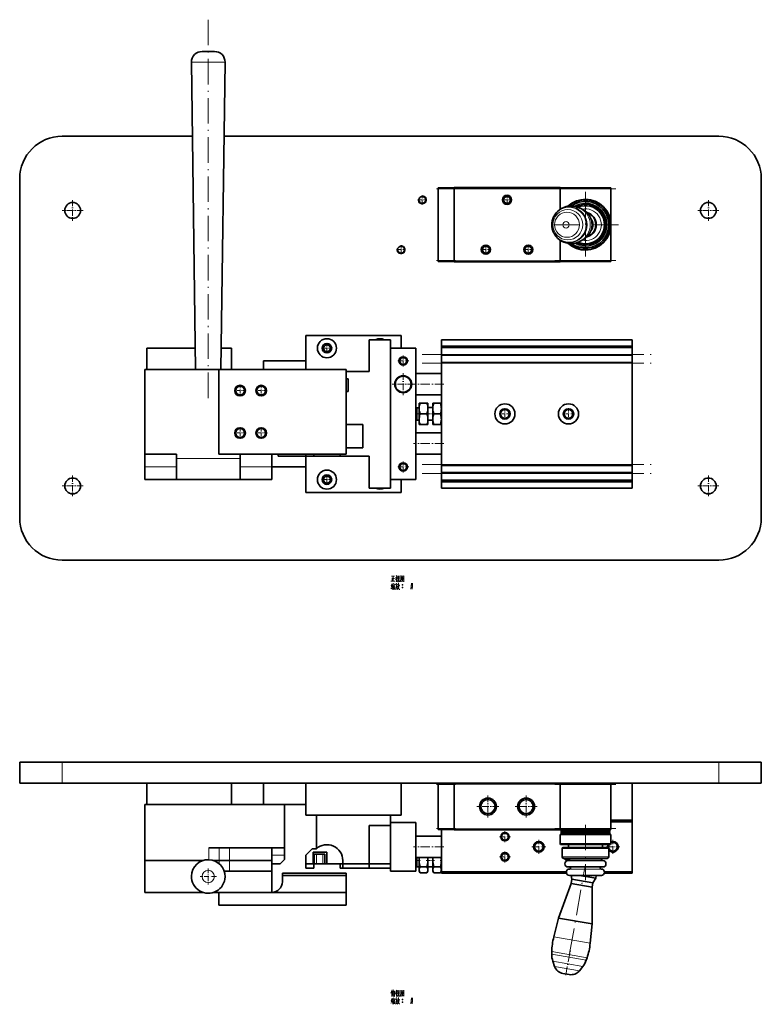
# Model space of a CAD drawing. Extents: x -161 to 1343, y -181 to 611.
# Tile 2 of 8: x 35 to 385, y -181 to 284. Entities that reach past the tile are written whole.
import ezdxf

# ---------------------------------------------------------------- set-up
doc = ezdxf.new("R2010")
doc.units = 0
doc.linetypes.add('DASHDOT', pattern=[18.5, 12, -3, 0.5, -3])

msp = doc.modelspace()

# ---------------------------------------------------------------- linework, layer by layer
at = {"color": 7, "linetype": 'DASHDOT', "lineweight": 13}
for p, q in [((124, 283.5), (124, 103.5)), ((235, 203.75), (295, 203.75)), ((287.6, 203.65), (316.4, 203.65)), ((302, 202.35), (302, 171.15)), ((317.6, 186.75), (286.4, 186.75)), ((235, 169.75), (295, 169.75)), ((287.6, 169.85), (316.4, 169.85)), ((225, 125.6), (333, 125.6)), ((225, 121.4), (333, 121.4)), ((225, 73.6), (333, 73.6)), ((225, 69.4), (333, 69.4)), ((235, -77.24), (295, -77.24)), ((287.6, -77.34), (316.4, -77.34)), ((302, -96.37), (302, -122.41)), ((235, -98.24), (295, -98.24)), ((287.6, -98.04), (316.4, -98.04)), ((294.52, -157.15), (301.82, -115.75))]:
    msp.add_line(p, q, dxfattribs=at)
at = {"color": 7, "lineweight": 35, "ltscale": 0.146156}
msp.add_line((126.93, 268.5), (121.09, 268.5), dxfattribs=at)
at = {"color": 7, "lineweight": 13, "ltscale": 0.396567}
msp.add_line((131.93, 263.43), (116.07, 263.43), dxfattribs=at)
at = {"color": 7, "lineweight": 35}
for p, q in [((118, 118.5), (116.07, 263.43)), ((130, 118.5), (131.93, 263.43)), ((55, 228.5), (116.53, 228.5)), ((131.47, 228.5), (365, 228.5)), ((35, 208.5), (35, 48.5)), ((385, 48.5), (385, 208.5)), ((232.5, 203.65), (232.5, 169.85)), ((290, 204.25), (240, 204.25)), ((240, 203.75), (240, 169.75)), ((314, 204.15), (290, 204.15)), ((290, 169.25), (240, 169.25)), ((314, 169.35), (290, 169.35)), ((215, 134.5), (170, 134.5)), ((210, 62.5), (210, 132.5)), ((234, 132.5), (324, 132.5)), ((95, 128.5), (117.87, 128.5)), ((210, 128.5), (210, 66.5)), ((222, 128.5), (222, 66.5)), ((324, 129.5), (234, 129.5)), ((324, 128.8), (234, 128.8)), ((150, 122.5), (170, 122.5)), ((324, 125.2), (234, 125.2)), ((324, 121.8), (234, 121.8)), ((234, 121.4), (234, 73.6)), ((324, 121.4), (324, 73.6)), ((94, 118.5), (129, 118.5)), ((94, 118.5), (94, 78.5)), ((189, 118.5), (129, 118.5)), ((129, 118.5), (129, 78.5)), ((189, 78.5), (189, 118.5)), ((94, 88.5), (94, 108.5)), ((129, 78.5), (189, 78.5)), ((200, 77.5), (170, 77.5)), ((170, 77.5), (200, 77.5)), ((324, 73.2), (234, 73.2)), ((324, 69.8), (234, 69.8)), ((109, 66.5), (139, 66.5)), ((324, 66.2), (234, 66.2)), ((324, 65.5), (234, 65.5)), ((170, 60.5), (215, 60.5)), ((324, 62.5), (234, 62.5)), ((365, 28.5), (55, 28.5)), ((35, -66.74), (55, -66.74)), ((55, -66.74), (365, -66.74)), ((365, -66.74), (385, -66.74)), ((35, -76.74), (55, -76.74)), ((55, -76.74), (365, -76.74)), ((95, -76.74), (135, -76.74)), ((150, -76.74), (170, -76.74)), ((215, -76.74), (170, -76.74)), ((232.5, -77.34), (232.5, -98.04)), ((290, -76.74), (240, -76.74)), ((240, -77.24), (240, -98.24)), ((290, -76.74), (324, -76.74)), ((314, -76.84), (290, -76.84)), ((290, -77.24), (290, -98.24)), ((314, -77.34), (314, -98.04)), ((365, -76.74), (385, -76.74)), ((94, -86.74), (160, -86.74)), ((94, -113.24), (94, -86.74)), ((95, -86.74), (135, -86.74)), ((150, -86.74), (170, -86.74)), ((160, -107.24), (160, -86.74)), ((215, -91.74), (170, -91.74)), ((200, -96.74), (200, -116.74)), ((210, -116.74), (210, -96.74)), ((222, -95.24), (222, -118.24)), ((324, -94.94), (324, -118.54)), ((234, -98.54), (234, -118.54)), ((290, -98.74), (240, -98.74)), ((314, -98.54), (290, -98.54)), ((290, -100.94), (314, -100.94)), ((290.5, -98.64), (313.5, -98.64)), ((290.5, -99.24), (313.5, -99.24)), ((290.5, -99.44), (313.5, -99.44)), ((290.5, -100.04), (313.5, -100.04)), ((290.5, -100.24), (313.5, -100.24)), ((290.5, -100.84), (313.5, -100.84)), ((290.6, -99.34), (313.4, -99.34)), ((290.6, -100.14), (313.4, -100.14)), ((290, -105.39), (314, -105.39)), ((290.25, -105.64), (313.75, -105.64)), ((124.2, -107.24), (160, -107.24)), ((291.5, -107.04), (312.5, -107.04)), ((94, -113.24), (121.42, -113.24)), ((94, -113.24), (121.42, -113.24)), ((154, -113.24), (134, -113.24)), ((134, -113.24), (154, -113.24)), ((180, -114.74), (200, -114.74)), ((291.75, -112.24), (312.25, -112.24)), ((131.53, -118.24), (154, -118.24)), ((189, -119.24), (159, -119.24)), ((189, -120.24), (159, -120.24)), ((293.01, -118.54), (234, -118.54)), ((293.09, -119.24), (234, -119.24)), ((94, -128.24), (121.42, -128.24)), ((126.58, -128.24), (154, -128.24)), ((189, -128.24), (129, -128.24)), ((189, -134.24), (129, -134.24))]:
    msp.add_line(p, q, dxfattribs=at)
at = {"color": 7, "lineweight": 13, "ltscale": 5.53131e-05}
msp.add_line((131.93, 263.43), (131.93, 263.43), dxfattribs=at)
at = {"color": 7, "linetype": 'DASHDOT', "lineweight": 13, "ltscale": 0.105365}
for p, q in [((225, 200.61), (225, 196.39)), ((265, 200.61), (265, 196.39)), ((227.11, 198.5), (222.89, 198.5)), ((267.11, 198.5), (262.89, 198.5)), ((215, 177.11), (215, 172.89)), ((255, 177.11), (255, 172.89)), ((275, 177.11), (275, 172.89)), ((217.11, 175), (212.89, 175)), ((257.11, 175), (252.89, 175)), ((277.11, 175), (272.89, 175)), ((180, 130.61), (180, 126.39)), ((182.11, 128.5), (177.89, 128.5)), ((182.11, 66.5), (177.89, 66.5)), ((180, 68.61), (180, 64.39))]:
    msp.add_line(p, q, dxfattribs=at)
at = {"color": 7, "linetype": 'DASHDOT', "lineweight": 13, "ltscale": 0.225015}
for p, q in [((240.75, 203.65), (231.75, 203.65)), ((240.75, 169.85), (231.75, 169.85)), ((240.75, -77.34), (231.75, -77.34)), ((240.75, -98.04), (231.75, -98.04))]:
    msp.add_line(p, q, dxfattribs=at)
at = {"color": 7, "lineweight": 35, "ltscale": 0.1875}
for p, q in [((232.5, 204.15), (240, 204.15)), ((232.5, 169.35), (240, 169.35)), ((232.5, -76.84), (240, -76.84)), ((232.5, -98.54), (240, -98.54))]:
    msp.add_line(p, q, dxfattribs=at)
at = {"color": 7, "lineweight": 35, "ltscale": 0.0125}
for p, q in [((232.5, 203.65), (232.5, 204.15)), ((240, 203.75), (240, 204.25)), ((290, 203.75), (290, 204.25)), ((314, 203.65), (314, 204.15)), ((232.5, 169.35), (232.5, 169.85)), ((240, 169.25), (240, 169.75)), ((290, 169.25), (290, 169.75)), ((314, 169.35), (314, 169.85)), ((232.5, -77.34), (232.5, -76.84)), ((240, -77.24), (240, -76.74)), ((290, -77.24), (290, -76.74)), ((314, -77.34), (314, -76.84)), ((232.5, -98.54), (232.5, -98.04)), ((240, -98.74), (240, -98.24)), ((290, -98.74), (290, -98.24)), ((314, -98.54), (314, -98.04))]:
    msp.add_line(p, q, dxfattribs=at)
at = {"color": 7, "lineweight": 13, "ltscale": 0.1875}
for p, q in [((232.5, 203.65), (240, 203.65)), ((232.5, 169.85), (240, 169.85)), ((232.5, -77.34), (240, -77.34)), ((232.5, -98.04), (240, -98.04))]:
    msp.add_line(p, q, dxfattribs=at)
at = {"color": 7, "lineweight": 13}
for p, q in [((290, 203.75), (240, 203.75)), ((314, 203.65), (290, 203.65)), ((290, 169.75), (240, 169.75)), ((314, 169.85), (290, 169.85)), ((324, 125.6), (234, 125.6)), ((324, 121.4), (234, 121.4)), ((109, 76.5), (139, 76.5)), ((324, 73.6), (234, 73.6)), ((324, 69.4), (234, 69.4)), ((290, -77.24), (240, -77.24)), ((314, -77.34), (290, -77.34)), ((290, -98.24), (240, -98.24)), ((314, -98.04), (290, -98.04)), ((291, -107.54), (313, -107.54)), ((291, -111.49), (313, -111.49))]:
    msp.add_line(p, q, dxfattribs=at)
at = {"color": 7, "lineweight": 35, "ltscale": 0.244524}
msp.add_line((290, 203.75), (290, 193.97), dxfattribs=at)
at = {"color": 7, "lineweight": 35, "ltscale": 0.422229}
for p, q in [((314, 203.65), (314, 186.76)), ((314, 186.74), (314, 169.85))]:
    msp.add_line(p, q, dxfattribs=at)
at = {"color": 7, "linetype": 'DASHDOT', "lineweight": 13, "ltscale": 0.24375}
for p, q in [((60, 198.38), (60, 188.62)), ((360, 198.38), (360, 188.62)), ((64.88, 193.5), (55.12, 193.5)), ((364.88, 193.5), (355.12, 193.5)), ((60, 68.37), (60, 58.62)), ((360, 68.37), (360, 58.62)), ((64.88, 63.5), (55.12, 63.5)), ((364.88, 63.5), (355.12, 63.5))]:
    msp.add_line(p, q, dxfattribs=at)
at = {"color": 7, "lineweight": 35, "ltscale": 0.002215}
for p, q in [((286.96, 190.47), (287, 190.55)), ((286.96, 183.03), (287, 182.95))]:
    msp.add_line(p, q, dxfattribs=at)
at = {"color": 7, "lineweight": 35, "ltscale": 0.035733}
msp.add_line((300.76, 193.91), (299.49, 194.55), dxfattribs=at)
at = {"color": 7, "lineweight": 35, "ltscale": 0.244526}
msp.add_line((290, 179.53), (290, 169.75), dxfattribs=at)
at = {"color": 7, "lineweight": 35, "ltscale": 0.035734}
msp.add_line((300.76, 179.59), (299.49, 178.95), dxfattribs=at)
at = {"color": 7, "lineweight": 35, "ltscale": 0.399999}
for p, q in [((170, 118.5), (170, 134.5)), ((170, 72.5), (154, 72.5))]:
    msp.add_line(p, q, dxfattribs=at)
at = {"color": 7, "lineweight": 35, "ltscale": 0.375}
for p, q in [((200, 117.5), (200, 132.5)), ((200, 117.5), (200, 132.5)), ((109, 78.5), (94, 78.5)), ((154, 78.5), (139, 78.5)), ((200, 77.5), (200, 62.5)), ((200, 77.5), (200, 62.5)), ((94, 66.5), (109, 66.5)), ((139, 66.5), (154, 66.5)), ((170, -91.74), (170, -76.74)), ((215, -91.74), (215, -76.74)), ((94, -128.24), (94, -113.24)), ((294.5, -120.24), (309.5, -120.24))]:
    msp.add_line(p, q, dxfattribs=at)
at = {"color": 7, "lineweight": 35, "ltscale": 0.25}
for p, q in [((210, 132.5), (200, 132.5)), ((95, 128.5), (95, 118.5)), ((94, 118.5), (94, 108.5)), ((94, 88.5), (94, 78.5)), ((109, 66.5), (109, 76.5)), ((139, 66.5), (139, 76.5)), ((210, 62.5), (200, 62.5)), ((210, 62.5), (200, 62.5)), ((35, -66.74), (35, -76.74)), ((385, -66.74), (385, -76.74)), ((95, -76.74), (95, -86.74)), ((135, -76.74), (135, -86.74)), ((150, -86.74), (150, -76.74)), ((200, -96.74), (210, -96.74)), ((200, -96.74), (210, -96.74)), ((210, -114.74), (200, -114.74)), ((154, -128.24), (154, -118.24)), ((210, -116.74), (200, -116.74)), ((305.14, -125.75), (295.29, -124.02)), ((305.48, -123.78), (295.63, -122.05))]:
    msp.add_line(p, q, dxfattribs=at)
at = {"color": 7, "lineweight": 35, "ltscale": 0.15}
for p, q in [((215, 128.5), (215, 134.5)), ((190, 108), (190, 114)), ((94, 72.5), (94, 78.5)), ((109, 72.5), (109, 78.5)), ((154, 72.5), (154, 78.5)), ((94, 66.5), (94, 72.5)), ((109, 66.5), (109, 72.5)), ((154, 66.5), (154, 72.5)), ((154, -107.24), (154, -113.24)), ((170, -116.74), (170, -110.74)), ((94, -123.24), (94, -117.24)), ((129, -128.24), (129, -134.24)), ((189, -128.24), (189, -134.24))]:
    msp.add_line(p, q, dxfattribs=at)
at = {"color": 7, "lineweight": 35, "ltscale": 0.4}
for p, q in [((234, 116.5), (234, 132.5)), ((234, 62.5), (234, 78.5)), ((175, -107.74), (175, -91.74)), ((305.12, -143.12), (289.36, -140.34))]:
    msp.add_line(p, q, dxfattribs=at)
at = {"color": 7, "lineweight": 35, "ltscale": 0.075}
for p, q in [((324, 132.5), (324, 129.5)), ((324, 65.5), (324, 62.5)), ((178, -114.74), (175, -114.74)), ((159, -120.24), (159, -123.24))]:
    msp.add_line(p, q, dxfattribs=at)
at = {"color": 7, "lineweight": 35, "ltscale": 0.121666}
msp.add_line((130.13, 128.5), (135, 128.5), dxfattribs=at)
at = {"color": 7, "lineweight": 35, "ltscale": 0.249999}
for p, q in [((135, 118.5), (135, 128.5)), ((324, -94.24), (314, -94.24)), ((314, -94.24), (324, -94.24)), ((324, -94.94), (314, -94.94))]:
    msp.add_line(p, q, dxfattribs=at)
at = {"color": 7, "lineweight": 35, "ltscale": 0.3}
for p, q in [((222, 128.5), (210, 128.5)), ((222, 116.5), (234, 116.5)), ((234, 106.5), (222, 106.5)), ((222, 88.5), (234, 88.5)), ((234, 78.5), (222, 78.5)), ((222, 66.5), (210, 66.5)), ((222, -95.24), (210, -95.24)), ((234, -101.74), (222, -101.74)), ((234, -111.74), (222, -111.74)), ((222, -118.24), (210, -118.24))]:
    msp.add_line(p, q, dxfattribs=at)
at = {"color": 7, "lineweight": 35, "ltscale": 0.0175}
for p, q in [((234, 129.5), (234, 128.8)), ((324, 129.5), (324, 128.8)), ((234, 66.2), (234, 65.5)), ((324, 66.2), (324, 65.5)), ((324, -94.24), (324, -94.94)), ((234, -118.54), (234, -119.24)), ((324, -118.54), (324, -119.24))]:
    msp.add_line(p, q, dxfattribs=at)
at = {"color": 7, "lineweight": 35, "ltscale": 0.08}
for p, q in [((234, 128.8), (234, 125.6)), ((324, 128.8), (324, 125.6)), ((234, 69.4), (234, 66.2)), ((324, 69.4), (324, 66.2))]:
    msp.add_line(p, q, dxfattribs=at)
at = {"color": 7, "lineweight": 35, "ltscale": 0.01}
for p, q in [((234, 125.2), (234, 125.6)), ((324, 125.2), (324, 125.6)), ((234, 121.4), (234, 121.8)), ((324, 121.4), (324, 121.8)), ((234, 73.2), (234, 73.6)), ((234, 69.4), (234, 69.8)), ((324, 73.2), (324, 73.6)), ((324, 69.4), (324, 69.8))]:
    msp.add_line(p, q, dxfattribs=at)
at = {"color": 7, "lineweight": 35, "ltscale": 0.1}
for p, q in [((150, 118.5), (150, 122.5)), ((234, 102.5), (234, 106.5)), ((234, 88.5), (234, 92.5)), ((170, -110.74), (170, -114.74)), ((94, -117.24), (94, -113.24)), ((154, -114.74), (158, -114.74)), ((170, -114.74), (174, -114.74))]:
    msp.add_line(p, q, dxfattribs=at)
at = {"color": 7, "linetype": 'DASHDOT', "lineweight": 13, "ltscale": 0.13}
for p, q in [((218.6, 122.5), (213.4, 122.5)), ((216, 125.1), (216, 119.9)), ((216, 75.1), (216, 69.9)), ((218.6, 72.5), (213.4, 72.5)), ((266.6, -101.99), (261.4, -101.99)), ((264, -99.39), (264, -104.59)), ((266.6, -111.49), (261.4, -111.49)), ((264, -108.89), (264, -114.09))]:
    msp.add_line(p, q, dxfattribs=at)
at = {"color": 7, "lineweight": 35, "ltscale": 0.085}
for p, q in [((234, 125.2), (234, 121.8)), ((324, 125.2), (324, 121.8)), ((234, 73.2), (234, 69.8)), ((324, 73.2), (324, 69.8))]:
    msp.add_line(p, q, dxfattribs=at)
at = {"color": 7, "lineweight": 35, "ltscale": 0.275}
for p, q in [((189, 117.5), (200, 117.5)), ((197, 81.5), (197, 92.5))]:
    msp.add_line(p, q, dxfattribs=at)
at = {"color": 7, "linetype": 'DASHDOT', "lineweight": 13, "ltscale": 0.26}
for p, q in [((216, 116.7), (216, 106.3)), ((221.2, 111.5), (210.8, 111.5)), ((256, -82.54), (256, -92.94)), ((274, -82.54), (274, -92.94)), ((279.2, -87.74), (268.8, -87.74))]:
    msp.add_line(p, q, dxfattribs=at)
at = {"color": 7, "lineweight": 35, "ltscale": 0.025}
for p, q in [((189, 114), (190, 114)), ((189, 108), (190, 108)), ((222.5, 100.37), (223.5, 100.37)), ((223.5, 94.63), (222.5, 94.63)), ((157, 78.5), (157, 77.5)), ((170, 78.5), (170, 77.5)), ((170, 78.5), (170, 77.5)), ((173.75, 78.5), (173.75, 77.5)), ((186.25, 78.5), (186.25, 77.5)), ((174, -114.74), (175, -114.74)), ((178, -114.74), (179, -114.74)), ((179, -114.74), (180, -114.74)), ((223.5, -116.11), (222.5, -116.11)), ((159, -119.24), (159, -120.24)), ((189, -119.24), (189, -120.24))]:
    msp.add_line(p, q, dxfattribs=at)
at = {"color": 7, "linetype": 'DASHDOT', "lineweight": 13, "ltscale": 0.360015}
for p, q in [((235.2, 111.5), (220.8, 111.5)), ((235.2, 83.5), (220.8, 83.5)), ((235.2, -106.74), (220.8, -106.74))]:
    msp.add_line(p, q, dxfattribs=at)
at = {"color": 7, "linetype": 'DASHDOT', "lineweight": 13, "ltscale": 0.134355}
for p, q in [((141.69, 108.5), (136.31, 108.5)), ((139, 111.19), (139, 105.81)), ((151.69, 108.5), (146.31, 108.5)), ((149, 111.19), (149, 105.81)), ((264, 100.19), (264, 94.81)), ((294, 100.19), (294, 94.81)), ((266.69, 97.5), (261.31, 97.5)), ((141.69, 88.5), (136.31, 88.5)), ((139, 91.19), (139, 85.81)), ((151.69, 88.5), (146.31, 88.5)), ((149, 91.19), (149, 85.81))]:
    msp.add_line(p, q, dxfattribs=at)
at = {"color": 7, "lineweight": 35, "ltscale": 0.0625}
for p, q in [((223.5, 100), (223.5, 102.5)), ((227.67, 100), (227.67, 102.5)), ((230, 100), (230, 102.5)), ((223.5, 92.5), (223.5, 95)), ((227.67, 92.5), (227.67, 95)), ((230, 92.5), (230, 95))]:
    msp.add_line(p, q, dxfattribs=at)
at = {"color": 7, "lineweight": 35, "ltscale": 0.011164}
for p, q in [((223.5, 102.5), (223.95, 102.5)), ((227.67, 102.5), (227.22, 102.5)), ((230, 102.5), (230.45, 102.5)), ((234, 102.5), (233.55, 102.5)), ((223.5, 92.5), (223.95, 92.5)), ((227.67, 92.5), (227.22, 92.5)), ((230, 92.5), (230.45, 92.5)), ((234, 92.5), (233.55, 92.5))]:
    msp.add_line(p, q, dxfattribs=at)
at = {"color": 7, "lineweight": 35, "ltscale": 0.081921}
for p, q in [((223.95, 102.5), (227.22, 102.5)), ((223.95, 97.5), (227.22, 97.5)), ((223.95, 92.5), (227.22, 92.5)), ((223.95, -116.13), (227.22, -116.13)), ((223.95, -119.01), (227.22, -119.01))]:
    msp.add_line(p, q, dxfattribs=at)
at = {"color": 7, "lineweight": 35, "ltscale": 0.077671}
for p, q in [((230.45, 102.5), (233.55, 102.5)), ((230.45, 97.5), (233.55, 97.5)), ((230.45, 92.5), (233.55, 92.5)), ((230.45, -116.13), (233.55, -116.13)), ((230.45, -119.01), (233.55, -119.01))]:
    msp.add_line(p, q, dxfattribs=at)
at = {"color": 7, "lineweight": 35, "ltscale": 0.017678}
for p, q in [((222.5, 100.37), (222, 99.87)), ((222, 95.13), (222.5, 94.63)), ((222, -115.61), (222.5, -116.11))]:
    msp.add_line(p, q, dxfattribs=at)
at = {"color": 7, "lineweight": 35, "ltscale": 0.071651}
for p, q in [((222.5, 97.5), (222.5, 100.37)), ((222.5, 94.63), (222.5, 97.5)), ((222.5, -116.11), (222.5, -113.24))]:
    msp.add_line(p, q, dxfattribs=at)
at = {"color": 7, "lineweight": 35, "ltscale": 0.125}
for p, q in [((223.5, 95), (223.5, 100)), ((227.67, 95), (227.67, 100)), ((230, 95), (230, 100)), ((210, -91.74), (210, -96.74)), ((210, -91.74), (210, -96.74)), ((179, -110.24), (174, -110.24)), ((154, -113.24), (154, -118.24))]:
    msp.add_line(p, q, dxfattribs=at)
at = {"color": 7, "lineweight": 35, "ltscale": 0.05825}
for p, q in [((227.67, 100.5), (230, 100.5)), ((230, 94.5), (227.67, 94.5)), ((230, -116.24), (227.67, -116.24))]:
    msp.add_line(p, q, dxfattribs=at)
at = {"color": 7, "linetype": 'DASHDOT', "lineweight": 13, "ltscale": 0.058547}
msp.add_line((221.8, 97.5), (224.15, 97.5), dxfattribs=at)
at = {"color": 7, "linetype": 'DASHDOT', "lineweight": 13, "ltscale": 0.09671}
for p, q in [((230.77, 97.5), (226.9, 97.5)), ((230.77, -113.24), (226.9, -113.24))]:
    msp.add_line(p, q, dxfattribs=at)
at = {"color": 7, "linetype": 'DASHDOT', "lineweight": 13, "ltscale": 0.01676}
msp.add_line((234.16, 97.5), (233.49, 97.5), dxfattribs=at)
at = {"color": 7, "linetype": 'DASHDOT', "lineweight": 13, "ltscale": 0.134354}
msp.add_line((296.69, 97.5), (291.31, 97.5), dxfattribs=at)
at = {"color": 7, "lineweight": 35, "ltscale": 0.2}
for p, q in [((189, 92.5), (197, 92.5)), ((197, 81.5), (189, 81.5)), ((189, -120.24), (189, -128.24))]:
    msp.add_line(p, q, dxfattribs=at)
at = {"color": 7, "lineweight": 35, "ltscale": 0.05}
for p, q in [((109, 76.5), (109, 78.5)), ((139, 76.5), (139, 78.5)), ((160, -112.74), (160, -110.74)), ((173, -107.74), (175, -107.74)), ((175, -107.74), (173, -107.74)), ((173.75, -116.74), (173.75, -114.74)), ((295.63, -122.05), (295.29, -124.02)), ((305.14, -125.75), (305.48, -123.78))]:
    msp.add_line(p, q, dxfattribs=at)
at = {"color": 7, "lineweight": 35, "ltscale": 0.325}
msp.add_line((157, 77.5), (170, 77.5), dxfattribs=at)
at = {"color": 7, "lineweight": 35, "ltscale": 0.025001}
msp.add_line((170, 78.5), (170, 77.5), dxfattribs=at)
at = {"color": 7, "lineweight": 35, "ltscale": 0.425}
msp.add_line((170, 77.5), (170, 60.5), dxfattribs=at)
at = {"color": 7, "lineweight": 35, "ltscale": 0.09375}
for p, q in [((173.75, 77.5), (170, 77.5)), ((173.75, -116.74), (170, -116.74))]:
    msp.add_line(p, q, dxfattribs=at)
at = {"color": 7, "lineweight": 35, "ltscale": 0.3125}
for p, q in [((173.75, 77.5), (186.25, 77.5)), ((187.5, -116.74), (200, -116.74))]:
    msp.add_line(p, q, dxfattribs=at)
at = {"color": 7, "lineweight": 35, "ltscale": 0.34375}
msp.add_line((200, 77.5), (186.25, 77.5), dxfattribs=at)
at = {"color": 7, "lineweight": 13, "ltscale": 0.375}
for p, q in [((109, 72.5), (94, 72.5)), ((154, 72.5), (139, 72.5)), ((294.5, -117.24), (309.5, -117.24))]:
    msp.add_line(p, q, dxfattribs=at)
at = {"color": 7, "lineweight": 35, "ltscale": 0.034707}
msp.add_line((139, 66.5), (139, 67.89), dxfattribs=at)
at = {"color": 7, "lineweight": 35, "ltscale": 0.150001}
for p, q in [((215, 66.5), (215, 60.5)), ((234, -76.74), (240, -76.74))]:
    msp.add_line(p, q, dxfattribs=at)
at = {"color": 7, "lineweight": 13, "ltscale": 0.25}
for p, q in [((55, -66.74), (55, -76.74)), ((365, -66.74), (365, -76.74))]:
    msp.add_line(p, q, dxfattribs=at)
at = {"color": 7, "lineweight": 35, "ltscale": 0.002499}
msp.add_line((234, -76.74), (234, -76.84), dxfattribs=at)
at = {"color": 7, "lineweight": 35, "ltscale": 0.4375}
msp.add_line((324, -76.74), (324, -94.24), dxfattribs=at)
at = {"color": 7, "linetype": 'DASHDOT', "lineweight": 13, "ltscale": 0.259999}
msp.add_line((261.2, -87.74), (250.8, -87.74), dxfattribs=at)
at = {"color": 7, "lineweight": 35, "ltscale": 0.397746}
msp.add_line((175, -107.65), (175, -91.74), dxfattribs=at)
at = {"color": 7, "lineweight": 35, "ltscale": 0.45}
for p, q in [((200, -96.74), (200, -114.74)), ((210, -114.74), (210, -96.74))]:
    msp.add_line(p, q, dxfattribs=at)
at = {"color": 7, "lineweight": 35, "ltscale": 0.0375}
for p, q in [((210, -95.24), (210, -96.74)), ((222.5, -113.24), (222.5, -111.74)), ((223.5, -113.24), (223.5, -111.74)), ((227.67, -113.24), (227.67, -111.74)), ((230, -113.24), (230, -111.74)), ((210, -116.74), (210, -118.24))]:
    msp.add_line(p, q, dxfattribs=at)
at = {"color": 7, "lineweight": 35, "ltscale": 0.11125}
for p, q in [((290, -100.94), (290, -105.39)), ((314, -105.39), (314, -100.94))]:
    msp.add_line(p, q, dxfattribs=at)
at = {"color": 7, "lineweight": 35, "ltscale": 0.003535}
for p, q in [((290.5, -98.64), (290.6, -98.54)), ((290.6, -99.34), (290.5, -99.24)), ((290.5, -99.44), (290.6, -99.34)), ((290.6, -100.14), (290.5, -100.04)), ((290.5, -100.24), (290.6, -100.14)), ((290.6, -100.94), (290.5, -100.84))]:
    msp.add_line(p, q, dxfattribs=at)
at = {"color": 7, "lineweight": 35, "ltscale": 0.015}
for p, q in [((290.5, -98.64), (290.5, -99.24)), ((290.5, -99.44), (290.5, -100.04)), ((290.5, -100.24), (290.5, -100.84)), ((313.5, -99.24), (313.5, -98.64)), ((313.5, -100.04), (313.5, -99.44)), ((313.5, -100.84), (313.5, -100.24))]:
    msp.add_line(p, q, dxfattribs=at)
at = {"color": 7, "lineweight": 35, "ltscale": 0.003536}
for p, q in [((313.4, -98.54), (313.5, -98.64)), ((313.5, -99.24), (313.4, -99.34)), ((313.4, -99.34), (313.5, -99.44)), ((313.5, -100.04), (313.4, -100.14)), ((313.4, -100.14), (313.5, -100.24)), ((313.5, -100.84), (313.4, -100.94))]:
    msp.add_line(p, q, dxfattribs=at)
at = {"color": 7, "linetype": 'DASHDOT', "lineweight": 13, "ltscale": 0.1625}
for p, q in [((283.25, -106.74), (276.75, -106.74)), ((280, -103.49), (280, -109.99)), ((318.25, -106.74), (311.75, -106.74)), ((315, -103.49), (315, -109.99))]:
    msp.add_line(p, q, dxfattribs=at)
at = {"color": 7, "lineweight": 35, "ltscale": 0.008839}
for p, q in [((290.25, -105.64), (290, -105.39)), ((314, -105.39), (313.75, -105.64))]:
    msp.add_line(p, q, dxfattribs=at)
at = {"color": 7, "lineweight": 35, "ltscale": 0.035}
for p, q in [((294, -105.64), (294, -107.04)), ((310, -107.04), (310, -105.64))]:
    msp.add_line(p, q, dxfattribs=at)
at = {"color": 7, "lineweight": 13, "ltscale": 0.139239}
msp.add_line((124.2, -107.24), (124.2, -112.81), dxfattribs=at)
at = {"color": 7, "lineweight": 13, "ltscale": 0.15}
for p, q in [((129.1, -107.24), (129.1, -113.24)), ((134, -113.24), (134, -107.24)), ((154, -110.74), (160, -110.74))]:
    msp.add_line(p, q, dxfattribs=at)
at = {"color": 7, "lineweight": 35, "ltscale": 0.0875}
for p, q in [((160, -110.74), (160, -107.24)), ((170, -114.74), (173.5, -114.74)), ((187.5, -113.24), (187.5, -116.74))]:
    msp.add_line(p, q, dxfattribs=at)
at = {"color": 7, "lineweight": 35, "ltscale": 0.106066}
msp.add_line((170, -110.74), (173, -107.74), dxfattribs=at)
at = {"color": 7, "lineweight": 35, "ltscale": 0.1625}
msp.add_line((173.5, -109.24), (180, -109.24), dxfattribs=at)
at = {"color": 7, "lineweight": 35, "ltscale": 0.1375}
for p, q in [((173.5, -114.74), (173.5, -109.24)), ((180, -114.74), (180, -109.24))]:
    msp.add_line(p, q, dxfattribs=at)
at = {"color": 7, "lineweight": 35, "ltscale": 0.1125}
for p, q in [((174, -114.74), (174, -110.24)), ((179, -114.74), (179, -110.24))]:
    msp.add_line(p, q, dxfattribs=at)
at = {"color": 7, "lineweight": 35, "ltscale": 0.002254}
msp.add_line((175, -107.65), (175, -107.74), dxfattribs=at)
at = {"color": 7, "lineweight": 13, "ltscale": 0.1125}
for p, q in [((175, -114.74), (175, -110.24)), ((178, -114.74), (178, -110.24))]:
    msp.add_line(p, q, dxfattribs=at)
at = {"color": 7, "lineweight": 35, "ltscale": 0.09875}
for p, q in [((291, -107.54), (291, -111.49)), ((313, -111.49), (313, -107.54))]:
    msp.add_line(p, q, dxfattribs=at)
at = {"color": 7, "lineweight": 35, "ltscale": 0.062619}
msp.add_line((126.6, -113.24), (129.1, -113.24), dxfattribs=at)
msp.add_line((126.6, -113.24), (129.1, -113.24), dxfattribs=at)
at = {"color": 7, "lineweight": 35, "ltscale": 0.122475}
msp.add_line((129.1, -113.24), (134, -113.24), dxfattribs=at)
msp.add_line((129.1, -113.24), (134, -113.24), dxfattribs=at)
at = {"color": 7, "lineweight": 13, "ltscale": 0.03561}
msp.add_line((129.1, -114.66), (129.1, -113.24), dxfattribs=at)
at = {"color": 7, "lineweight": 13, "ltscale": 0.125}
msp.add_line((134, -113.24), (134, -118.24), dxfattribs=at)
at = {"color": 7, "lineweight": 35, "ltscale": 0.070711}
msp.add_line((158, -114.74), (160, -112.74), dxfattribs=at)
at = {"color": 7, "lineweight": 35, "ltscale": 0.050001}
msp.add_line((186.25, -116.74), (186.25, -114.74), dxfattribs=at)
at = {"color": 7, "linetype": 'DASHDOT', "lineweight": 13, "ltscale": 0.058397}
msp.add_line((221.81, -113.24), (224.14, -113.24), dxfattribs=at)
at = {"color": 7, "lineweight": 35, "ltscale": 0.108253}
for p, q in [((223.5, -117.57), (223.5, -113.24)), ((227.67, -117.57), (227.67, -113.24)), ((230, -117.57), (230, -113.24))]:
    msp.add_line(p, q, dxfattribs=at)
at = {"color": 7, "linetype": 'DASHDOT', "lineweight": 13, "ltscale": 0.013997}
msp.add_line((234.07, -113.24), (233.51, -113.24), dxfattribs=at)
at = {"color": 7, "lineweight": 35, "ltscale": 0.41}
for p, q in [((293.8, -113.24), (310.2, -113.24)), ((293.8, -116.24), (310.2, -116.24))]:
    msp.add_line(p, q, dxfattribs=at)
at = {"color": 7, "linetype": 'DASHDOT', "lineweight": 13, "ltscale": 0.190638}
for p, q in [((127.81, -120.74), (120.19, -120.74)), ((124, -116.93), (124, -124.55))]:
    msp.add_line(p, q, dxfattribs=at)
at = {"color": 7, "lineweight": 35, "ltscale": 0.031251}
msp.add_line((187.5, -116.74), (186.25, -116.74), dxfattribs=at)
at = {"color": 7, "lineweight": 35, "ltscale": 0.016747}
for p, q in [((223.5, -118.24), (223.5, -117.57)), ((227.67, -118.24), (227.67, -117.57)), ((230, -118.24), (230, -117.57))]:
    msp.add_line(p, q, dxfattribs=at)
at = {"color": 7, "lineweight": 35, "ltscale": 0.022329}
for p, q in [((223.5, -118.24), (223.95, -119.01)), ((227.67, -118.24), (227.22, -119.01)), ((230, -118.24), (230.45, -119.01)), ((234, -118.24), (233.55, -119.01))]:
    msp.add_line(p, q, dxfattribs=at)
at = {"color": 7, "lineweight": 35, "ltscale": 0.046314}
msp.add_line((295.63, -122.05), (295.23, -120.24), dxfattribs=at)
at = {"color": 7, "lineweight": 35, "ltscale": 0.194993}
msp.add_line((306.88, -121.59), (299.2, -120.24), dxfattribs=at)
at = {"color": 7, "lineweight": 35, "ltscale": 0.034382}
msp.add_line((306.88, -121.59), (307.12, -120.24), dxfattribs=at)
at = {"color": 7, "lineweight": 35, "ltscale": 0.327145}
msp.add_line((324, -119.24), (310.91, -119.24), dxfattribs=at)
at = {"color": 7, "lineweight": 35, "ltscale": 0.325334}
msp.add_line((324, -118.54), (310.99, -118.54), dxfattribs=at)
at = {"color": 7, "lineweight": 35, "ltscale": 0.434029}
for p, q in [((289.36, -140.34), (295.29, -124.02)), ((305.14, -125.75), (305.12, -143.12))]:
    msp.add_line(p, q, dxfattribs=at)
at = {"color": 7, "lineweight": 35, "ltscale": 0.065}
msp.add_line((306.88, -121.59), (305.48, -123.78), dxfattribs=at)
at = {"color": 7, "lineweight": 35, "ltscale": 0.230035}
for p, q in [((287.06, -149.24), (289.36, -140.34)), ((305.12, -143.12), (304.24, -152.27))]:
    msp.add_line(p, q, dxfattribs=at)
at = {"color": 7, "lineweight": 13, "ltscale": 0.436115}
msp.add_line((304.24, -152.27), (287.06, -149.24), dxfattribs=at)
at = {"color": 7, "lineweight": 35, "ltscale": 0.028372}
for p, q in [((286.09, -157.34), (286.11, -156.21)), ((302.75, -159.14), (302.38, -160.22))]:
    msp.add_line(p, q, dxfattribs=at)
at = {"color": 7, "lineweight": 13, "ltscale": 0.413654}
msp.add_line((302.38, -160.22), (286.09, -157.34), dxfattribs=at)
at = {"color": 7, "lineweight": 13, "ltscale": 0.422481}
msp.add_line((302.75, -159.14), (286.11, -156.21), dxfattribs=at)
at = {"color": 7, "linetype": 'DASHDOT', "lineweight": 13, "ltscale": 0.346061}
msp.add_line((292.73, -167.32), (295.13, -153.69), dxfattribs=at)
at = {"color": 7, "lineweight": 13, "ltscale": 0.357631}
msp.add_line((300.71, -163.24), (286.62, -160.76), dxfattribs=at)
at = {"color": 7, "lineweight": 35, "ltscale": 0.063548}
for p, q in [((287.44, -163.16), (286.62, -160.76)), ((300.71, -163.24), (299.12, -165.22))]:
    msp.add_line(p, q, dxfattribs=at)
at = {"color": 7, "lineweight": 13, "ltscale": 0.29628}
msp.add_line((299.12, -165.22), (287.44, -163.16), dxfattribs=at)
at = {"color": 7, "lineweight": 35, "ltscale": 0.077335}
msp.add_line((294.35, -167.01), (291.31, -166.47), dxfattribs=at)
at = {"color": 7, "lineweight": 35}
for points in [[(287.01, 190.57), (287.54, 191.49), (288.19, 192.35), (289, 193.18), (289.82, 193.85), (290.75, 194.43), (291.83, 194.93), (292.98, 195.29), (293.99, 195.48), (295.05, 195.56), (296.07, 195.53), (297.1, 195.38), (298.27, 195.06), (299.34, 194.63), (299.48, 194.55)], [(287.01, 182.92), (287.54, 182.01), (288.19, 181.15), (289, 180.32), (289.82, 179.65), (290.75, 179.07), (291.83, 178.57), (292.98, 178.21), (293.99, 178.02), (295.05, 177.94), (296.07, 177.97), (297.1, 178.12), (298.27, 178.44), (299.34, 178.87), (299.48, 178.95)], [(223.95, 102.5), (223.69, 101.58), (223.54, 100.76), (223.5, 100)], [(227.67, 100), (227.65, 100.57), (227.57, 101.16), (227.43, 101.79), (227.22, 102.5)], [(230.45, 102.5), (230.19, 101.58), (230.04, 100.76), (230, 100)], [(234, 100), (233.98, 100.51), (233.92, 101.01), (233.77, 101.76), (233.55, 102.5)], [(223.5, 100), (223.54, 99.31), (223.65, 98.59), (223.95, 97.5)], [(227.22, 97.5), (227.48, 98.42), (227.63, 99.24), (227.67, 100)], [(230, 100), (230.04, 99.31), (230.15, 98.59), (230.45, 97.5)], [(233.55, 97.5), (233.75, 98.15), (233.89, 98.8), (233.97, 99.4), (234, 100)], [(223.95, 97.5), (223.75, 96.85), (223.61, 96.2), (223.53, 95.6), (223.5, 95)], [(223.5, 95), (223.52, 94.49), (223.58, 93.99), (223.73, 93.24), (223.95, 92.5)], [(227.67, 95), (227.65, 95.51), (227.59, 96.01), (227.44, 96.76), (227.22, 97.5)], [(227.22, 92.5), (227.42, 93.15), (227.56, 93.8), (227.64, 94.4), (227.67, 95)], [(230.45, 97.5), (230.19, 96.58), (230.04, 95.76), (230, 95)], [(230, 95), (230.02, 94.43), (230.1, 93.84), (230.24, 93.21), (230.45, 92.5)], [(234, 95), (233.98, 95.51), (233.92, 96.01), (233.77, 96.76), (233.55, 97.5)], [(233.55, 92.5), (233.81, 93.42), (233.96, 94.24), (234, 95)], [(223.5, -113.24), (223.52, -113.83), (223.58, -114.41), (223.8, -115.56), (223.95, -116.13)], [(223.95, -116.13), (223.69, -116.66), (223.54, -117.13), (223.5, -117.57)], [(227.67, -113.24), (227.65, -113.83), (227.59, -114.41), (227.37, -115.56), (227.22, -116.13)], [(227.67, -117.57), (227.63, -117.13), (227.48, -116.66), (227.22, -116.13)], [(230, -113.24), (230.02, -113.83), (230.08, -114.41), (230.3, -115.56), (230.45, -116.13)], [(230.45, -116.13), (230.19, -116.66), (230.04, -117.13), (230, -117.57)], [(234, -113.24), (233.98, -113.83), (233.92, -114.41), (233.7, -115.56), (233.55, -116.13)], [(234, -117.57), (233.98, -117.28), (233.92, -116.98), (233.77, -116.55), (233.55, -116.13)], [(223.5, -117.57), (223.54, -117.97), (223.65, -118.38), (223.95, -119.01)], [(227.22, -119.01), (227.48, -118.48), (227.63, -118.01), (227.67, -117.57)], [(230, -117.57), (230.04, -117.97), (230.15, -118.38), (230.45, -119.01)], [(233.55, -119.01), (233.75, -118.62), (233.9, -118.23), (233.97, -117.9), (234, -117.57)]]:
    msp.add_lwpolyline(points, dxfattribs=at)
at = {"color": 7, "lineweight": 13}
for points in [[(210.18, 18.52), (212.13, 18.63)], [(210.46, 20.94), (211.96, 21.01)], [(210.74, 20.13), (210.74, 18.56)], [(211.23, 20.94), (211.23, 19.78), (211.23, 18.59)], [(211.23, 19.82), (211.85, 19.89)], [(213.04, 20.55), (212.87, 20.06), (212.38, 19.33)], [(212.41, 20.34), (212.98, 20.41)], [(212.7, 21.22), (212.98, 20.8)], [(212.87, 20.06), (212.87, 18.28)], [(212.87, 19.89), (213.18, 19.57)], [(213.26, 18.56), (213.5, 18.91)], [(213.46, 21.18), (213.46, 19.5)], [(214.13, 21.01), (213.46, 20.94)], [(213.68, 19.54), (213.5, 18.91)], [(213.78, 20.59), (213.68, 19.54)], [(213.82, 18.56), (213.82, 19.64)], [(214.06, 19.43), (214.13, 21.11)], [(214.38, 19.08), (214.38, 18.45)], [(214.9, 21.22), (214.9, 19.75), (214.9, 18.24)], [(214.9, 21.18), (214.9, 19.78), (214.9, 18.38)], [(216.37, 21.04), (214.9, 20.9)], [(214.9, 18.49), (216.26, 18.59)], [(214.97, 19.29), (215.46, 19.71)], [(215.67, 20.76), (215.11, 19.96)], [(215.43, 20.2), (216.12, 19.47)], [(215.43, 19.12), (215.77, 18.73)], [(215.46, 20.41), (215.91, 20.48)], [(215.46, 19.71), (215.67, 19.99)], [(215.53, 19.5), (215.77, 19.22)], [(215.67, 19.99), (216.02, 20.62)], [(216.12, 19.47), (216.3, 19.5)], [(216.34, 18.31), (216.34, 18.42), (216.26, 18.59)], [(216.34, 18.42), (216.34, 19.78), (216.37, 21.18)], [(210.21, 15.02), (210.91, 15.41)], [(210.66, 16.46), (210.24, 16.32)], [(210.74, 17.47), (210.28, 16.39)], [(210.32, 15.69), (210.84, 15.86)], [(210.8, 16.7), (210.35, 15.69)], [(211.12, 16.18), (210.8, 15.69)], [(211.05, 17.16), (210.95, 16.6)], [(211.05, 17.02), (212.1, 17.16)], [(211.29, 16.74), (211.12, 16.18)], [(211.15, 16.25), (211.15, 14.53)], [(211.37, 16.46), (212.07, 16.56)], [(211.43, 17.65), (211.61, 17.26)], [(211.43, 16.04), (211.47, 14.64)], [(211.43, 15.93), (211.96, 16)], [(211.47, 15.37), (211.85, 15.44)], [(211.93, 14.88), (211.51, 14.81)], [(211.68, 16.49), (211.61, 15.93)], [(211.99, 16.11), (211.93, 14.71)], [(212.13, 17.26), (211.99, 16.81)], [(212.9, 16.88), (212.8, 15.97), (212.7, 15.55), (212.38, 14.67)], [(212.41, 16.81), (213.46, 16.95)], [(213.22, 16.39), (213.12, 15.55), (212.98, 14.71), (212.76, 14.99)], [(212.84, 16.21), (213.22, 16.28)], [(212.9, 17.72), (213.01, 17.16)], [(212.98, 18.28), (213.26, 18.56)], [(213.6, 15.13), (213.22, 14.6)], [(213.6, 16.39), (213.43, 15.83)], [(213.54, 16.14), (214.1, 14.71)], [(213.74, 17.02), (213.6, 16.39)], [(213.88, 15.76), (213.6, 15.13)], [(213.68, 16.63), (214.38, 16.77)], [(213.82, 17.75), (213.74, 17.02)], [(213.96, 18.45), (213.82, 18.56)], [(214.1, 16.7), (213.88, 15.76)], [(214.38, 18.45), (213.96, 18.45)], [(214.1, 14.71), (214.41, 14.71)], [(215.43, 16.84), (215.81, 16.84)], [(215.43, 15.58), (215.81, 15.58)], [(215.46, 16.95), (215.77, 16.95)], [(215.46, 16.7), (215.77, 16.7)], [(215.46, 15.69), (215.77, 15.69)], [(215.46, 15.44), (215.77, 15.44)], [(219.87, 17.58), (219.76, 16.18), (219.66, 14.78)], [(219.87, 16.84), (220.26, 16.84)], [(219.87, 15.58), (220.26, 15.58)], [(219.9, 16.95), (220.22, 16.95)], [(219.9, 16.7), (220.22, 16.7)], [(219.9, 15.69), (220.22, 15.69)], [(219.9, 15.44), (220.22, 15.44)], [(220.46, 17.58), (220.36, 16.18), (220.26, 14.78)], [(210.8, -174.26), (210.1, -175.87)], [(210.56, -174.92), (210.56, -176.15), (210.56, -177.41)], [(210.95, -176.04), (210.84, -176.67)], [(210.98, -174.75), (210.95, -176.04)], [(210.98, -174.99), (212.1, -174.82)], [(211.26, -175.62), (211.01, -176.08)], [(211.37, -175.1), (211.26, -175.62)], [(211.26, -175.62), (211.26, -177.37)], [(211.37, -174.29), (211.57, -174.78)], [(211.37, -175.8), (212.17, -175.66)], [(211.43, -176.04), (211.57, -176.46)], [(211.82, -174.99), (211.82, -176.18), (211.82, -177.41)], [(213.04, -175.03), (212.87, -175.52), (212.38, -176.25)], [(212.41, -175.24), (212.98, -175.17)], [(212.7, -174.36), (212.98, -174.78)], [(212.87, -175.52), (212.87, -177.3)], [(212.87, -175.69), (213.18, -176.01)], [(213.46, -174.4), (213.46, -176.08)], [(214.13, -174.57), (213.46, -174.64)], [(213.68, -176.04), (213.5, -176.67)], [(213.78, -174.99), (213.68, -176.04)], [(213.82, -177.02), (213.82, -175.94)], [(214.06, -176.15), (214.13, -174.47)], [(214.38, -176.5), (214.38, -177.13)], [(214.9, -174.36), (214.9, -175.83), (214.9, -177.34)], [(214.9, -174.4), (214.9, -175.8), (214.9, -177.2)], [(216.37, -174.54), (214.9, -174.68)], [(214.97, -176.29), (215.46, -175.87)], [(215.67, -174.82), (215.11, -175.62)], [(215.43, -175.38), (216.12, -176.11)], [(215.43, -176.46), (215.77, -176.85)], [(215.46, -175.17), (215.91, -175.1)], [(215.46, -175.87), (215.67, -175.59)], [(215.53, -176.08), (215.77, -176.36)], [(215.67, -175.59), (216.02, -174.96)], [(216.12, -176.11), (216.3, -176.08)], [(216.34, -177.16), (216.34, -175.8), (216.37, -174.4)], [(210.21, -180.56), (210.91, -180.17)], [(210.66, -179.12), (210.24, -179.26)], [(210.74, -178.11), (210.28, -179.19)], [(210.32, -179.89), (210.84, -179.72)], [(210.8, -178.88), (210.35, -179.89)], [(210.84, -176.67), (210.66, -177.3)], [(211.12, -179.4), (210.8, -179.89)], [(211.05, -178.42), (210.95, -178.98)], [(211.05, -178.56), (212.1, -178.42)], [(211.29, -178.84), (211.12, -179.4)], [(211.15, -179.33), (211.15, -181.05)], [(211.37, -179.12), (212.07, -179.02)], [(211.43, -177.93), (211.61, -178.32)], [(211.43, -179.54), (211.47, -180.94)], [(211.43, -179.65), (211.96, -179.58)], [(211.47, -180.21), (211.85, -180.14)], [(211.93, -180.7), (211.51, -180.77)], [(211.82, -177.41), (211.54, -176.95)], [(211.68, -179.09), (211.61, -179.65)], [(211.99, -179.47), (211.93, -180.87)], [(212.13, -178.32), (211.99, -178.77)], [(212.9, -178.7), (212.8, -179.61), (212.7, -180.03), (212.38, -180.91)], [(212.41, -178.77), (213.46, -178.63)], [(213.22, -179.19), (213.12, -180.03), (212.98, -180.87), (212.76, -180.59)], [(212.84, -179.37), (213.22, -179.3)], [(212.9, -177.86), (213.01, -178.42)], [(212.98, -177.3), (213.26, -177.02)], [(213.6, -180.45), (213.22, -180.98)], [(213.26, -177.02), (213.5, -176.67)], [(213.6, -179.19), (213.43, -179.75)], [(213.54, -179.44), (214.1, -180.87)], [(213.74, -178.56), (213.6, -179.19)], [(213.88, -179.82), (213.6, -180.45)], [(213.68, -178.95), (214.38, -178.81)], [(213.82, -177.83), (213.74, -178.56)], [(213.96, -177.13), (213.82, -177.02)], [(214.1, -178.88), (213.88, -179.82)], [(214.38, -177.13), (213.96, -177.13)], [(214.1, -180.87), (214.41, -180.87)], [(214.9, -177.09), (216.26, -176.99)], [(215.43, -178.74), (215.81, -178.74)], [(215.43, -180), (215.81, -180)], [(215.46, -178.63), (215.77, -178.63)], [(215.46, -178.88), (215.77, -178.88)], [(215.46, -179.89), (215.77, -179.89)], [(215.46, -180.14), (215.77, -180.14)], [(216.34, -177.27), (216.34, -177.16), (216.26, -176.99)], [(219.87, -178), (219.76, -179.4), (219.66, -180.8)], [(219.87, -178.74), (220.26, -178.74)], [(219.87, -180), (220.26, -180)], [(219.9, -178.63), (220.22, -178.63)], [(219.9, -178.88), (220.22, -178.88)], [(219.9, -179.89), (220.22, -179.89)], [(219.9, -180.14), (220.22, -180.14)], [(220.46, -178), (220.36, -179.4), (220.26, -180.8)]]:
    msp.add_lwpolyline(points, dxfattribs=at)
for points in [[(215.53, 16.63), (215.71, 16.63), (215.81, 16.74), (215.81, 16.91), (215.71, 17.02), (215.53, 17.02), (215.43, 16.91), (215.43, 16.74)], [(215.53, 15.37), (215.71, 15.37), (215.81, 15.48), (215.81, 15.65), (215.71, 15.76), (215.53, 15.76), (215.43, 15.65), (215.43, 15.48)], [(219.98, 16.63), (220.15, 16.63), (220.26, 16.74), (220.26, 16.91), (220.15, 17.02), (219.98, 17.02), (219.87, 16.91), (219.87, 16.74)], [(219.98, 15.37), (220.15, 15.37), (220.26, 15.48), (220.26, 15.65), (220.15, 15.76), (219.98, 15.76), (219.87, 15.65), (219.87, 15.48)], [(215.53, -178.95), (215.71, -178.95), (215.81, -178.84), (215.81, -178.67), (215.71, -178.56), (215.53, -178.56), (215.43, -178.67), (215.43, -178.84)], [(215.53, -180.21), (215.71, -180.21), (215.81, -180.1), (215.81, -179.93), (215.71, -179.82), (215.53, -179.82), (215.43, -179.93), (215.43, -180.1)], [(219.98, -178.95), (220.15, -178.95), (220.26, -178.84), (220.26, -178.67), (220.15, -178.56), (219.98, -178.56), (219.87, -178.67), (219.87, -178.84)], [(219.98, -180.21), (220.15, -180.21), (220.26, -180.1), (220.26, -179.93), (220.15, -179.82), (219.98, -179.82), (219.87, -179.93), (219.87, -180.1)]]:
    msp.add_lwpolyline(points, close=True, dxfattribs=at)
at = {"color": 7, "lineweight": 35}
for centre, radius in [((225, 198.5), 1.62), ((265, 198.5), 2.15), ((265, 198.5), 1.62), ((60, 193.5), 3.75), ((360, 193.5), 3.75), ((215, 175), 1.62), ((255, 175), 2.15), ((255, 175), 1.62), ((275, 175), 2.15), ((275, 175), 1.62), ((180, 128.5), 4.5), ((180, 128.5), 2.25), ((180, 128.5), 1.62), ((216, 122.5), 2), ((216, 122.5), 1.62), ((216, 111.5), 4), ((216, 111.5), 3.75), ((139, 108.5), 2.5), ((139, 108.5), 2.07), ((149, 108.5), 2.5), ((149, 108.5), 2.07), ((264, 97.5), 4.75), ((294, 97.5), 4.75), ((264, 97.5), 2.46), ((264, 97.5), 2.07), ((294, 97.5), 2.46), ((294, 97.5), 2.07), ((139, 88.5), 2.5), ((139, 88.5), 2.07), ((149, 88.5), 2.5), ((149, 88.5), 2.07), ((216, 72.5), 2), ((180, 66.5), 4.5), ((216, 72.5), 1.62), ((60, 63.5), 3.75), ((180, 66.5), 2.25), ((180, 66.5), 1.62), ((360, 63.5), 3.75), ((256, -87.74), 4), ((256, -87.74), 3.32), ((274, -87.74), 4), ((274, -87.74), 3.32), ((264, -101.99), 2), ((264, -101.99), 1.62), ((280, -106.74), 2.5), ((280, -106.74), 2.07), ((264, -111.49), 2), ((264, -111.49), 1.62)]:
    msp.add_circle(centre, radius, dxfattribs=at)
at = {"color": 7, "lineweight": 13}
msp.add_circle((124, -120.74), 2.93, dxfattribs=at)
at = {"color": 7, "lineweight": 35}
for centre, radius, start, end in [((121.07, 263.5), 5, 89.8037, 180.7402), ((126.93, 263.5), 5, 359.2361, 90.0094), ((55, 208.5), 20, 90, 180), ((365, 208.5), 20, 0, 90), ((302, 186.75), 12, 226.4209, 133.5789), ((302, 186.75), 11.75, 228.1542, 131.8454), ((302, 186.75), 11, 233.2447, 126.7553), ((302, 186.75), 9.7, 241.9043, 118.0956), ((302, 186.75), 9, 246.6083, 113.3917), ((294.46, 186.75), 8.37, 153.6303, 179.9964), ((294.46, 186.75), 8.37, 180.0036, 206.3697), ((205, 128.5), 4.5, 62.7344, 117.2656), ((205, 66.5), 4.5, 242.7335, 297.2665), ((55, 48.5), 20, 180, 270), ((365, 48.5), 20, 270, 360), ((180, -113.24), 7.5, 0, 131.8103), ((315, -106.74), 2.5, 153.8962, 186.8987), ((315, -106.74), 2.07, 147.8501, 118.9322), ((315, -106.74), 2.5, 216.8714, 113.5772), ((291.5, -107.54), 0.5, 90, 180), ((291.75, -111.49), 0.75, 180, 270), ((312.25, -111.49), 0.75, 270, 360), ((312.5, -107.54), 0.5, 0, 90), ((124, -120.74), 7.93, 358.6479, 178.6479), ((232.65, -113.26), 9.15, 170.4217, 179.8618), ((218.52, -113.26), 9.15, 0.1382, 9.5783), ((239.12, -113.26), 9.12, 170.4056, 179.8767), ((224.88, -113.26), 9.12, 0.1233, 9.5944), ((294, -111.49), 2, 202.0264, 247.991), ((293.8, -114.74), 1.5, 90, 270), ((294, -111.49), 1.62, 207.5598, 283.5236), ((294, -112.74), 0.5, 270, 90), ((310, -112.74), 0.5, 90, 270), ((310.2, -114.74), 1.5, 270, 90), ((124, -120.74), 7.93, 178.6479, 358.6479), ((294.5, -118.74), 1.5, 90, 270), ((294.5, -116.74), 0.5, 270, 90), ((309.5, -116.74), 0.5, 90, 270), ((309.5, -118.74), 1.5, 270, 90), ((154, -123.24), 5, 270, 360), ((316.1, -156.76), 30, 165.4978, 178.9495), ((274.38, -149.4), 30, 341.0505, 354.5022), ((296.09, -157.53), 10, 178.9495, 198.8627), ((292.92, -156.97), 10, 321.1373, 341.0505), ((292.18, -161.55), 5, 198.8627, 260), ((295.22, -162.08), 5, 260, 321.1373)]:
    msp.add_arc(centre, radius, start, end, dxfattribs=at)
at = {"color": 7, "lineweight": 13}
for centre, radius, start, end in [((225, 198.5), 2, 170, 100), ((265, 198.5), 2, 170, 100), ((302, 186.75), 10.25, 238.2451, 121.7547), ((302, 186.75), 7.5, 257.8232, 102.1765), ((215, 175), 2, 170, 100), ((255, 175), 2, 170, 100), ((275, 175), 2, 170, 100), ((180, 128.5), 2, 170, 100), ((139, 108.5), 2.5, 170, 100), ((149, 108.5), 2.5, 170, 100), ((264, 97.5), 2.5, 170, 100), ((294, 97.5), 2.5, 170, 100), ((139, 88.5), 2.5, 170, 100), ((149, 88.5), 2.5, 170, 100), ((180, 66.5), 2, 170, 100)]:
    msp.add_arc(centre, radius, start, end, dxfattribs=at)
for centre, major_axis, start_param, end_param in [((294.23, 186.75), (0, -8.27), 5.178643, 10.529321), ((294.43, 186.75), (0, -8.45), 5.182689, 10.525631), ((293.67, 186.75), (0, -7.15), 4.712389, 10.995574), ((293.28, 186.75), (0, -5.93), 4.712389, 10.995574), ((295.65, 186.75), (0, -8.72), 0.462272, 2.678262), ((292.83, 186.75), (0, -1.55), 4.712389, 10.995574)]:
    msp.add_ellipse(centre, major_axis=major_axis, ratio=0.984808, start_param=start_param, end_param=end_param, dxfattribs=at)
at = {"color": 7, "lineweight": 35}
for centre, major_axis, ratio, start_param, end_param in [((294.43, 186.75), (0, -8.45), 0.984808, 4.242446, 4.246135), ((297.24, 186.75), (0, -8), 0.984808, 1.570796, 2.678262), ((301.03, 186.75), (6.09, 0.01), 0.984797, 6.28194, 7.575343), ((300.98, 186.75), (0, -6), 0.984808, 0.304187, 2.837398), ((297.24, 186.75), (0, -8), 0.984808, 0.46333, 1.570796), ((301.03, 186.75), (6.09, 0), 0.984805, 4.990096, 6.283543), ((300.56, 186.75), (0, -5), 0.984808, 0.963522, 2.178063), ((300.21, 186.75), (0, -5), 0.984808, 1.474916, 1.666676), ((294.43, 186.75), (0, -8.45), 0.984808, 5.178643, 5.182689)]:
    msp.add_ellipse(centre, major_axis=major_axis, ratio=ratio, start_param=start_param, end_param=end_param, dxfattribs=at)

doc.saveas('drawing.dxf')
